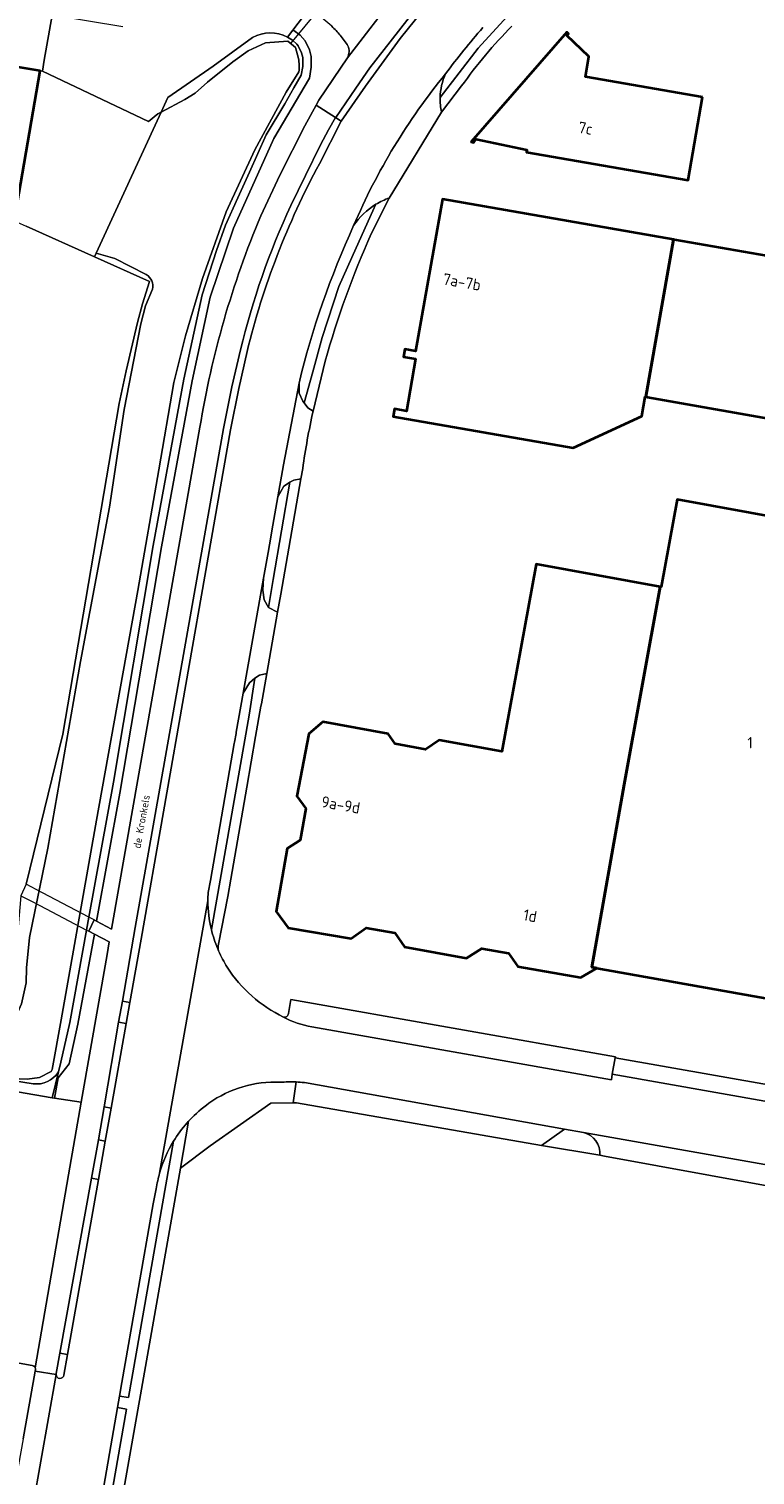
# Model space of a CAD drawing. Header units: metres. Extents: x 149984 to 156489, y 469398 to 478068.
# Tile 169 of 256: x 153461 to 153547, y 471519 to 471691. Entities that reach past the tile are written whole.
import ezdxf
from ezdxf.enums import TextEntityAlignment as Align

# ---------------------------------------------------------------- set-up
doc = ezdxf.new("R2010")
doc.units = ezdxf.units.M
doc.header["$LTSCALE"] = 0.75
for name, color, linetype, lineweight in [('B-WE-GK-BESCHOEIING-G', 252, 'GK-BESCHOEIING-SO', 18), ('B-WE-GR-BEPLANTING_CULTUUR_HEESTERS-GV', 252, 'Continuous', 18), ('B-WE-GR-GROENVOORZIENING-GV', 252, 'Continuous', 18), ('B-WE-KW-KUNSTWERK_DEK-GV', 6, 'Continuous', 18), ('B-WE-KW-KUNSTWERK_DUIKER-G', 6, 'Continuous', 18), ('B-WE-OG-BEBOUWING-GV', 6, 'Continuous', 35), ('B-WE-OG-BEBOUWING-T18', 1, 'Continuous', 18), ('B-WE-OG-TERREIN_BEGROEID-GV', 252, 'Continuous', 18), ('B-WE-OG-TERREIN_ERF-GV', 252, 'Continuous', 18), ('B-WE-OG-TERREIN_OEVER-GV', 252, 'Continuous', 18), ('B-WE-OG-TOPOGRAFIE-T18', 7, 'Continuous', 18), ('B-WE-OG-WATER_SLOOT-GV', 252, 'Continuous', 18), ('B-WE-VH-GESLOTENVERHARDING-GV', 252, 'Continuous', 18), ('B-WE-VH-GESLOTENVERHARDING_ASFALT-GV', 252, 'Continuous', 18), ('B-WE-VH-OPENVERHARDING_BETONELEMENT-GV', 252, 'Continuous', 18), ('B-WE-VH-OPENVERHARDING_BETONSTRAATSTEEN-GV', 252, 'Continuous', 18), ('B-WE-VH-OPENVERHARDING_TEGEL-GV', 252, 'Continuous', 18)]:
    doc.layers.add(name, color=color, linetype=linetype, lineweight=lineweight)
doc.styles.add('NLCS-ISO-M500-T18', font='NLCS-ISO.ttf', dxfattribs={"height": 0.9})
doc.styles.add('NLCS-ISO-M750-T18', font='NLCS-ISO.ttf', dxfattribs={"height": 1.35})
doc.linetypes.add('GK-BESCHOEIING-SO', pattern='A,18,-3,[1,NLCS.SHX,S=0.6,R=0,X=0,Y=0],-3', length=24)

msp = doc.modelspace()

# ---------------------------------------------------------------- linework, layer by layer
at = {"layer": 'B-WE-GK-BESCHOEIING-G', "flags": 128}
for points in [[(153476.819, 471681.209), (153477.618, 471682.978)], [(153476.819, 471681.209), (153469.123, 471664.47)], [(153469.123, 471664.47), (153468.92, 471664.028)]]:
    msp.add_lwpolyline(points, dxfattribs=at)
at = {"layer": 'B-WE-GR-BEPLANTING_CULTUUR_HEESTERS-GV', "flags": 128}
for points in [[(153509.968, 471682.942), (153514.477, 471688.823), (153519.675, 471694.505), (153525.346, 471699.716), (153531.855, 471704.728), (153531.501, 471704.765), (153530.655, 471704.711), (153529.829, 471704.519), (153529.046, 471704.193), (153528.746, 471704.005)], [(153495.632, 471675.082), (153498.225, 471680.128), (153497.552, 471680.58), (153496.717, 471679.104), (153495.762, 471677.318), (153493.961, 471673.701), (153492.233, 471670.127)], [(153495.974, 471654.425), (153497.949, 471660.474), (153500.002, 471665.101), (153502.334, 471670.263)], [(153493.214, 471649.016), (153493.213, 471647.821), (153493.668, 471646.841), (153493.813, 471646.643), (153494.853, 471650.33), (153495.974, 471654.425)], [(153486.237, 471652.942), (153485.242, 471648.549), (153484.239, 471643.603), (153473.726, 471584.288), (153472.229, 471575.508), (153473.106, 471575.353)], [(153473.106, 471575.353), (153474.437, 471582.883), (153485.048, 471643.45), (153486.047, 471648.376), (153487.039, 471652.753)], [(153487.279, 471609.509), (153487.957, 471613.916), (153487.31, 471613.37), (153486.573, 471612.125), (153485.755, 471607.493), (153485.728, 471607.337), (153485.545, 471606.317), (153485.513, 471606.139), (153482.675, 471589.885), (153482.407, 471588.433)], [(153482.792, 471584.059), (153487.279, 471609.509)], [(153480.194, 471561.367), (153480.094, 471561.263), (153479.111, 471555.674), (153482.647, 471558.305), (153489.85, 471563.39), (153492.492, 471563.443), (153492.848, 471565.913)], [(153527, 471559.918), (153524.73, 471560.299), (153522.01, 471558.348), (153528.935, 471557.2)], [(153471.882, 471528.552), (153472.963, 471528.397), (153478.294, 471558.859)], [(153476.247, 471553.213), (153475.88, 471551.424), (153472.166, 471530.178), (153471.882, 471528.552)], [(153461.502, 471532.195), (153459.084, 471532.647), (153458.128, 471531.968), (153456.776, 471524.01), (153453.341, 471524.607), (153452.675, 471520.828)], [(153465.281, 471531.072), (153465.71, 471533.5), (153464.798, 471533.661), (153464.357, 471531.254)], [(153460.444, 471523.478), (153461.866, 471531.541), (153461.898, 471531.725)]]:
    msp.add_lwpolyline(points, dxfattribs=at)
at = {"layer": 'B-WE-GR-BEPLANTING_CULTUUR_HEESTERS-GV'}
for points in [[(153515.042, 471691.271, 0.022466), (153510.617, 471685.775)], [(153510.617, 471685.775, 0.1034145), (153509.968, 471682.942)], [(153487.039, 471652.753, -0.0641696), (153495.632, 471675.082)], [(153492.233, 471670.127, 0.0482872), (153486.237, 471652.942)], [(153502.334, 471670.263, 0.1109494), (153499.692, 471667.723)], [(153499.692, 471667.723, 0.0479986), (153493.214, 471649.016)], [(153482.407, 471588.433, 0.0160856), (153482.381, 471587.439)], [(153482.381, 471587.439, 0.0571194), (153482.792, 471584.059)], [(153490.968, 471565.883, 0.1664714), (153482.511, 471563.399)], [(153492.848, 471565.913, 0.0287331), (153490.968, 471565.883)], [(153482.511, 471563.399, 0.0535715), (153480.194, 471561.367)], [(153528.935, 471557.2, 0.363019), (153527, 471559.918)], [(153478.294, 471558.859, 0.067677), (153476.65, 471555.078)], [(153476.65, 471555.078, 0.0306386), (153476.247, 471553.213)], [(153461.865, 471531.935, 0.2809163), (153461.502, 471532.195)], [(153461.898, 471531.725, 0.1283942), (153461.865, 471531.935)], [(153464.357, 471531.254, 0.0594475), (153464.344, 471531.134)], [(153464.344, 471531.134, 0.9157044), (153465.281, 471531.072)]]:
    msp.add_lwpolyline(points, format="xyb", dxfattribs=at)
at = {"layer": 'B-WE-GR-BEPLANTING_CULTUUR_HEESTERS-GV', "flags": 128}
for points in [[(153492.133, 471637.209), (153491.949, 471637.102), (153491.403, 471636.754), (153490.686, 471635.481), (153490.101, 471632.114), (153489.688, 471629.772), (153489.527, 471628.856), (153488.987, 471625.795), (153488.917, 471624.367), (153489.069, 471623.255), (153489.594, 471622.335), (153490.115, 471625.646)], [(153470.888, 471562.8), (153472.666, 471572.86), (153471.773, 471573.018), (153470.059, 471562.947)], [(153469.39, 471554.323), (153470.194, 471558.876), (153469.39, 471559.018), (153468.565, 471554.469)], [(153467.074, 471500.986), (153468.134, 471500.796), (153472.723, 471527.012), (153471.649, 471527.218), (153469.537, 471515.139), (153468.149, 471507.239)]]:
    msp.add_lwpolyline(points, close=True, dxfattribs=at)
at = {"layer": 'B-WE-GR-GROENVOORZIENING-GV', "flags": 128}
for points in [[(153461.609, 471565.714), (153452.753, 471567.12), (153436.506, 471570.15), (153437.999, 471568.497), (153463.88, 471564.021)], [(153463.88, 471564.021), (153464.624, 471567.102)]]:
    msp.add_lwpolyline(points, dxfattribs=at)
at = {"layer": 'B-WE-GR-GROENVOORZIENING-GV'}
msp.add_lwpolyline([(153464.624, 471567.102, -0.2978367), (153461.609, 471565.714)], format="xyb", dxfattribs=at)
at = {"layer": 'B-WE-KW-KUNSTWERK_DEK-GV', "flags": 128}
msp.add_lwpolyline([(153461.731, 471587.243), (153467.966, 471583.978), (153468.232, 471583.838), (153468.857, 471585.191), (153468.244, 471585.511), (153461.994, 471588.785), (153460.785, 471589.417), (153460.161, 471588.065)], close=True, dxfattribs=at)
at = {"layer": 'B-WE-KW-KUNSTWERK_DUIKER-G', "flags": 128}
for points in [[(153492.225, 471689.383), (153501.485, 471700.639)], [(153492.2, 471689.353), (153492.224, 471689.382)], [(153492.224, 471689.382), (153492.225, 471689.383)]]:
    msp.add_lwpolyline(points, dxfattribs=at)
at = {"layer": 'B-WE-OG-BEBOUWING-GV', "flags": 128}
for points in [[(153541.149, 471682.999), (153527.243, 471685.403), (153527.651, 471687.837), (153525.022, 471690.34), (153525.216, 471690.534), (153525.015, 471690.743), (153513.639, 471677.673), (153513.964, 471677.616), (153514.232, 471677.99), (153520.261, 471676.756), (153520.21, 471676.46), (153539.445, 471673.136)], [(153534.405, 471647.379), (153537.682, 471666.069), (153510.23, 471670.878), (153507.061, 471652.804), (153505.78, 471653.028), (153505.625, 471652.142), (153507.043, 471651.893), (153505.955, 471645.688), (153504.537, 471645.937), (153504.381, 471645.05), (153525.755, 471641.302), (153533.925, 471645.077), (153534.331, 471647.392)], [(153537.682, 471666.069), (153534.405, 471647.379), (153534.51, 471647.36), (153534.598, 471647.345), (153570.77, 471640.951), (153563.271, 471661.585), (153563.092, 471662.058), (153561.644, 471665.892), (153554.933, 471663.444), (153554.196, 471663.175), (153537.79, 471666.05)], [(153531.832, 471601.284), (153527.973, 471579.555), (153528.567, 471579.449), (153563.08, 471573.32), (153566.915, 471594.912), (153561.689, 471595.861), (153567.842, 471629.755), (153538.128, 471635.15), (153536.244, 471624.769), (153536.102, 471624.795)], [(153527.973, 471579.555), (153531.832, 471601.284), (153536.102, 471624.795), (153521.357, 471627.472), (153517.313, 471605.206), (153509.844, 471606.563), (153508.222, 471605.459), (153504.625, 471606.113), (153503.812, 471607.32), (153496.026, 471608.741), (153494.389, 471607.314), (153492.952, 471599.907), (153494.028, 471598.429), (153493.358, 471594.659), (153491.817, 471593.693), (153490.504, 471586.178), (153491.9, 471584.256), (153499.384, 471582.96), (153501.176, 471584.234), (153504.587, 471583.628), (153505.72, 471581.996), (153513.094, 471580.619), (153514.915, 471581.794), (153518.071, 471581.233), (153519.209, 471579.634), (153526.673, 471578.339), (153528.567, 471579.449)]]:
    msp.add_lwpolyline(points, close=True, dxfattribs=at)
msp.add_lwpolyline([(153459.514, 471669.107), (153462.444, 471686.127), (153441.601, 471689.635)], dxfattribs=at)
at = {"layer": 'B-WE-OG-TERREIN_BEGROEID-GV', "flags": 128}
for points in [[(153491.838, 471690.138), (153492.474, 471690.973), (153494.485, 471693.614), (153494.186, 471693.866), (153494.09, 471693.942)], [(153472.258, 471691.366), (153463.865, 471692.742), (153462.947, 471687.386), (153462.723, 471686.079), (153475.341, 471680.116), (153476.443, 471681.008), (153476.819, 471681.209)], [(153497.089, 471691.422), (153494.685, 471693.446), (153494.485, 471693.614), (153492.474, 471690.973), (153492.596, 471690.933), (153493.325, 471690.386), (153493.938, 471689.68), (153494.468, 471688.62), (153494.651, 471687.818), (153494.639, 471686.547), (153494.438, 471685.275), (153490.208, 471678.076), (153485.41, 471667.42), (153482.657, 471659.23), (153480.511, 471649.274), (153476.855, 471629.536), (153471.939, 471600.264), (153469.168, 471585.028), (153470.941, 471584.099), (153481.427, 471643.748)], [(153476.819, 471681.209), (153477.618, 471682.978), (153483.001, 471686.677), (153487.692, 471690.075)], [(153488.667, 471668.881), (153490.931, 471673.746), (153493.897, 471679.589), (153495.252, 471682.049), (153495.574, 471682.635), (153498.966, 471687.685)], [(153460.785, 471589.417), (153465.14, 471607.251), (153471.84, 471646.585), (153472.692, 471650.472), (153474.001, 471656.214), (153474.63, 471658.416), (153475.461, 471661.092), (153468.92, 471664.028), (153460.79, 471667.678)]]:
    msp.add_lwpolyline(points, dxfattribs=at)
for points in [[(153467.966, 471583.978), (153465.967, 471572.968), (153464.91, 471568.288), (153464.624, 471567.102), (153463.88, 471564.021), (153464.152, 471563.983), (153464.578, 471566.391), (153465.885, 471568.068), (153466.947, 471572.769), (153468.899, 471583.489), (153468.232, 471583.838), (153468.857, 471585.191), (153469.168, 471585.028), (153471.939, 471600.264), (153476.855, 471629.536), (153480.511, 471649.274), (153482.657, 471659.23), (153485.41, 471667.42), (153490.208, 471678.076), (153494.438, 471685.275), (153494.639, 471686.547), (153494.651, 471687.818), (153494.468, 471688.62), (153493.938, 471689.68), (153493.325, 471690.386), (153492.596, 471690.933), (153492.474, 471690.973), (153491.838, 471690.138), (153492.445, 471689.796), (153492.931, 471689.314), (153493.1, 471689.12), (153493.52, 471688.28), (153493.65, 471687.71), (153493.64, 471686.63), (153493.48, 471685.62), (153492.58, 471684.1), (153491.51, 471682.19), (153489.32, 471678.54), (153487.32, 471674.08), (153485.92, 471671.05), (153484.48, 471667.79), (153483.4, 471664.76), (153481.69, 471659.49), (153479.53, 471649.47), (153475.87, 471629.71), (153471.16, 471601.57), (153468.244, 471585.511)], [(153468.899, 471583.489), (153466.947, 471572.769), (153465.885, 471568.068), (153464.578, 471566.391), (153464.152, 471563.983), (153467.341, 471563.533), (153470.409, 471581.088), (153470.634, 471582.58)]]:
    msp.add_lwpolyline(points, close=True, dxfattribs=at)
at = {"layer": 'B-WE-OG-TERREIN_BEGROEID-GV'}
for points in [[(153487.692, 471690.075, -0.2563911), (153491.838, 471690.138)], [(153498.106, 471690.36, 0.0331839), (153497.089, 471691.422)], [(153499.014, 471689.117, 0.0339116), (153498.106, 471690.36)], [(153498.966, 471687.685, 0.2332591), (153499.014, 471689.117)], [(153481.427, 471643.748, -0.0593558), (153488.667, 471668.881)]]:
    msp.add_lwpolyline(points, format="xyb", dxfattribs=at)
at = {"layer": 'B-WE-OG-TERREIN_ERF-GV'}
for points in [[(153518.499, 471691.455, 0.0387484), (153512.513, 471684.331)], [(153501.787, 471666.744, 0.0384922), (153496.326, 471651.6)], [(153494.875, 471645.663, 0.020224), (153493.648, 471638.85)], [(153483.631, 471582.298, 0.112531), (153483.654, 471581.507)], [(153483.654, 471581.507, 0.029981), (153484.664, 471579.56)], [(153484.664, 471579.56, 0.1350792), (153491.364, 471573.623)], [(153491.364, 471573.623, 0.4765775), (153491.946, 471574.05)], [(153461.502, 471532.195, -0.2809163), (153461.865, 471531.935)]]:
    msp.add_lwpolyline(points, format="xyb", dxfattribs=at)
at = {"layer": 'B-WE-OG-TERREIN_ERF-GV', "flags": 128}
for points in [[(153525.015, 471690.743), (153525.216, 471690.534), (153525.022, 471690.34), (153527.651, 471687.837), (153527.243, 471685.403), (153541.149, 471682.999), (153539.445, 471673.136), (153520.21, 471676.46), (153520.261, 471676.756), (153514.232, 471677.99), (153513.964, 471677.616), (153513.639, 471677.673)], [(153537.682, 471666.069), (153537.79, 471666.05), (153554.196, 471663.175), (153554.933, 471663.444), (153561.644, 471665.892), (153563.092, 471662.058), (153563.271, 471661.585), (153570.77, 471640.951), (153534.598, 471647.345), (153534.51, 471647.36), (153534.405, 471647.379), (153534.331, 471647.392), (153533.925, 471645.077), (153525.755, 471641.302), (153504.381, 471645.05), (153504.537, 471645.937), (153505.955, 471645.688), (153507.043, 471651.893), (153505.625, 471652.142), (153505.78, 471653.028), (153507.061, 471652.804), (153510.23, 471670.878)]]:
    msp.add_lwpolyline(points, close=True, dxfattribs=at)
for points in [[(153512.513, 471684.331), (153510.146, 471681.231), (153503.93, 471671.011), (153501.787, 471666.744)], [(153496.326, 471651.6), (153494.875, 471645.663)], [(153493.648, 471638.85), (153493.439, 471637.64), (153491.855, 471628.48), (153491.042, 471623.901), (153490.667, 471621.79), (153489.373, 471614.497), (153488.73, 471610.873), (153488.679, 471610.585), (153488.044, 471607.008), (153486.998, 471600.949), (153485.114, 471590.032), (153484.754, 471587.948), (153483.631, 471582.298)], [(153563.08, 471573.32), (153528.567, 471579.449), (153526.673, 471578.339), (153519.209, 471579.634), (153518.071, 471581.233), (153514.915, 471581.794), (153513.094, 471580.619), (153505.72, 471581.996), (153504.587, 471583.628), (153501.176, 471584.234), (153499.384, 471582.96), (153491.9, 471584.256), (153490.504, 471586.178), (153491.817, 471593.693), (153493.358, 471594.659), (153494.028, 471598.429), (153492.952, 471599.907), (153494.389, 471607.314), (153496.026, 471608.741), (153503.812, 471607.32), (153504.625, 471606.113), (153508.222, 471605.459), (153509.844, 471606.563), (153517.313, 471605.206), (153521.357, 471627.472), (153536.102, 471624.795), (153536.244, 471624.769), (153538.128, 471635.15), (153567.842, 471629.755)], [(153461.865, 471531.935), (153465.831, 471554.893), (153467.341, 471563.533), (153464.152, 471563.983), (153463.88, 471564.021), (153437.999, 471568.497), (153436.506, 471570.15), (153405.107, 471576.128), (153402.415, 471576.64), (153401.9, 471573.38), (153334.15, 471585.78), (153329.1, 471586.6)], [(153491.946, 471574.05), (153492.243, 471575.739), (153530.782, 471568.918)], [(153530.782, 471568.918), (153530.764, 471568.795), (153574.146, 471561.128), (153574.604, 471562.782), (153574.684, 471562.861), (153574.795, 471562.875), (153584.891, 471561.416), (153585.065, 471561.304), (153585.174, 471561.162), (153585.23, 471561.09), (153585.002, 471559.321), (153598.983, 471556.864), (153600.801, 471556.544), (153604.746, 471555.86), (153606.76, 471555.424), (153610.78, 471554.758), (153621.146, 471552.938), (153621.148, 471552.95), (153630.364, 471551.394), (153672.797, 471544.004), (153675.388, 471543.507), (153677.423, 471543.149), (153677.713, 471543.098), (153696.622, 471539.773)], [(153578.598, 471514.723), (153582.904, 471539.691), (153582.924, 471539.806), (153582.866, 471541.225), (153577.532, 471548.322), (153574.801, 471548.815), (153573.147, 471549.118), (153529.48, 471557.11), (153528.935, 471557.2), (153522.01, 471558.348), (153492.887, 471563.451), (153492.492, 471563.443), (153489.85, 471563.39), (153482.647, 471558.305), (153479.111, 471555.674), (153469.315, 471500)], [(153452.675, 471520.828), (153453.341, 471524.607), (153456.776, 471524.01), (153458.128, 471531.968), (153459.084, 471532.647), (153461.502, 471532.195)]]:
    msp.add_lwpolyline(points, dxfattribs=at)
at = {"layer": 'B-WE-OG-TERREIN_OEVER-GV'}
for points in [[(153491.838, 471690.138, 0.2563911), (153487.692, 471690.075)], [(153493.13, 471687.611, -0.0992337), (153493.175, 471686.008)], [(153475.811, 471660.176, 0.3239159), (153475.066, 471661.9)], [(153461.609, 471565.714, 0.2978367), (153464.624, 471567.102)]]:
    msp.add_lwpolyline(points, format="xyb", dxfattribs=at)
at = {"layer": 'B-WE-OG-TERREIN_OEVER-GV', "flags": 128}
for points in [[(153464.91, 471568.288), (153465.967, 471572.968), (153467.966, 471583.978), (153468.244, 471585.511), (153471.16, 471601.57), (153475.87, 471629.71), (153479.53, 471649.47), (153481.69, 471659.49), (153483.4, 471664.76), (153484.48, 471667.79), (153485.92, 471671.05), (153487.32, 471674.08), (153489.32, 471678.54), (153491.51, 471682.19), (153492.58, 471684.1), (153493.48, 471685.62), (153493.64, 471686.63), (153493.65, 471687.71), (153493.52, 471688.28), (153493.1, 471689.12), (153492.931, 471689.314), (153492.445, 471689.796), (153491.838, 471690.138)], [(153487.692, 471690.075), (153483.001, 471686.677), (153477.618, 471682.978), (153476.819, 471681.209), (153479.648, 471682.718), (153480.854, 471683.49), (153482.35, 471684.793), (153485.341, 471687.205), (153487.175, 471688.508), (153489.208, 471689.478), (153491.885, 471689.677), (153492.789, 471688.891), (153493.13, 471687.611)], [(153493.175, 471686.008), (153491.682, 471683.59), (153487.973, 471676.757), (153484.563, 471669.354), (153481.726, 471661.443), (153479.722, 471654.62), (153478.334, 471649.058), (153476.556, 471638.677), (153474.06, 471624.338), (153469.148, 471597.042), (153464.969, 471573.295), (153463.885, 471567.382), (153463.774, 471567.144), (153462.384, 471566.461), (153460.92, 471566.259), (153459.96, 471566.277), (153441.54, 471569.98), (153405.346, 471577.488), (153405.107, 471576.128), (153436.506, 471570.15), (153452.753, 471567.12), (153461.609, 471565.714)], [(153475.066, 471661.9), (153471.334, 471663.834), (153469.123, 471664.47), (153468.92, 471664.028), (153475.461, 471661.092), (153474.63, 471658.416), (153474.001, 471656.214), (153472.692, 471650.472), (153471.84, 471646.585), (153465.14, 471607.251), (153460.785, 471589.417), (153460.161, 471588.065), (153459.451, 471579.751), (153458.82, 471575.296)], [(153459.521, 471573.596), (153460.258, 471575.22), (153460.777, 471577.696), (153460.826, 471579.466), (153461.197, 471583.094), (153463.348, 471593.701), (153467.235, 471615.891), (153470.686, 471634.274), (153472.416, 471645.873), (153474.423, 471656.05), (153474.988, 471658.194), (153475.811, 471660.176)], [(153464.624, 471567.102), (153464.91, 471568.288)]]:
    msp.add_lwpolyline(points, dxfattribs=at)
at = {"layer": 'B-WE-OG-WATER_SLOOT-GV', "flags": 128}
for points in [[(153493.13, 471687.611), (153492.789, 471688.891), (153491.885, 471689.677), (153489.208, 471689.478), (153487.175, 471688.508), (153485.341, 471687.205), (153482.35, 471684.793), (153480.854, 471683.49), (153479.648, 471682.718), (153476.819, 471681.209), (153469.123, 471664.47), (153471.334, 471663.834), (153475.066, 471661.9)], [(153329.32, 471592.95), (153361.87, 471586.18), (153365.96, 471585.24), (153368.79, 471584.34), (153389.57, 471580.76), (153405.346, 471577.488), (153441.54, 471569.98), (153459.96, 471566.277), (153460.92, 471566.259), (153462.384, 471566.461), (153463.774, 471567.144), (153463.885, 471567.382), (153464.969, 471573.295), (153469.148, 471597.042), (153474.06, 471624.338), (153476.556, 471638.677), (153478.334, 471649.058), (153479.722, 471654.62), (153481.726, 471661.443), (153484.563, 471669.354), (153487.973, 471676.757), (153491.682, 471683.59), (153493.175, 471686.008)], [(153475.811, 471660.176), (153474.988, 471658.194), (153474.423, 471656.05), (153472.416, 471645.873), (153470.686, 471634.274), (153467.235, 471615.891), (153463.348, 471593.701), (153461.197, 471583.094), (153460.826, 471579.466), (153460.777, 471577.696), (153460.258, 471575.22), (153459.521, 471573.596)]]:
    msp.add_lwpolyline(points, dxfattribs=at)
at = {"layer": 'B-WE-OG-WATER_SLOOT-GV'}
for points in [[(153493.175, 471686.008, 0.0992337), (153493.13, 471687.611)], [(153475.066, 471661.9, -0.3239159), (153475.811, 471660.176)]]:
    msp.add_lwpolyline(points, format="xyb", dxfattribs=at)
at = {"layer": 'B-WE-VH-GESLOTENVERHARDING-GV', "flags": 128}
msp.add_lwpolyline([(153461.731, 471587.243), (153467.966, 471583.978), (153468.232, 471583.838), (153468.857, 471585.191), (153468.244, 471585.511), (153461.994, 471588.785), (153460.785, 471589.417), (153460.161, 471588.065)], close=True, dxfattribs=at)
at = {"layer": 'B-WE-VH-GESLOTENVERHARDING_ASFALT-GV', "flags": 128}
for points in [[(153526.59, 471710.935), (153521.827, 471707.21), (153517.306, 471703.304), (153511.618, 471697.678), (153510.33, 471696.191), (153508.704, 471694.314), (153505.216, 471689.983), (153501.1, 471684.321), (153498.225, 471680.128), (153495.632, 471675.082)], [(153487.039, 471652.753), (153486.047, 471648.376), (153485.048, 471643.45), (153474.437, 471582.883), (153473.106, 471575.353), (153472.666, 471572.86), (153470.888, 471562.8), (153470.194, 471558.876), (153469.39, 471554.323), (153465.71, 471533.5), (153465.281, 471531.072)], [(153482.407, 471588.433), (153482.675, 471589.885), (153485.513, 471606.139), (153485.545, 471606.317), (153485.728, 471607.337), (153485.755, 471607.493), (153486.573, 471612.125), (153488.987, 471625.795), (153489.527, 471628.856), (153489.688, 471629.772), (153490.101, 471632.114), (153490.686, 471635.481), (153491.347, 471639.283), (153493.214, 471649.016)], [(153476.65, 471555.078), (153482.381, 471587.439)], [(153482.381, 471587.439), (153476.65, 471555.078)], [(153483.654, 471581.507), (153483.545, 471581.76)], [(153574.053, 471560.408), (153573.831, 471559.153), (153530.416, 471566.826), (153530.312, 471566.182), (153494.713, 471572.487)], [(153493.848, 471565.841), (153524.73, 471560.299), (153527, 471559.918), (153575.902, 471551.284), (153577.983, 471550.923), (153605.802, 471546.097), (153606.265, 471546.017), (153646.8, 471538.904), (153648.298, 471538.634), (153650.439, 471538.264), (153650.481, 471538.257), (153653.342, 471537.748), (153670.618, 471534.676), (153670.965, 471534.614), (153681.472, 471532.772), (153691.155, 471531.074)], [(153480.094, 471561.263), (153480.194, 471561.367)], [(153479.91, 471561.054), (153480.05, 471561.211), (153480.094, 471561.263)], [(153461.458, 471468.784), (153462.886, 471476.843), (153464.052, 471483.515), (153464.072, 471483.629), (153466.435, 471497.268), (153466.463, 471497.431), (153466.833, 471499.584), (153466.905, 471500), (153467.074, 471500.986), (153468.149, 471507.239), (153469.537, 471515.139), (153471.649, 471527.218), (153471.882, 471528.552), (153472.166, 471530.178), (153475.88, 471551.424), (153476.247, 471553.213)], [(153464.344, 471531.134), (153458.906, 471500.235)]]:
    msp.add_lwpolyline(points, dxfattribs=at)
at = {"layer": 'B-WE-VH-GESLOTENVERHARDING_ASFALT-GV'}
for points in [[(153510.617, 471685.775, -0.022466), (153515.042, 471691.271)], [(153499.692, 471667.723, -0.0712723), (153510.617, 471685.775)], [(153495.632, 471675.082, 0.0641696), (153487.039, 471652.753)], [(153493.214, 471649.016, -0.0479986), (153499.692, 471667.723)], [(153482.381, 471587.439, -0.0160856), (153482.407, 471588.433)], [(153482.792, 471584.059, -0.0571194), (153482.381, 471587.439)], [(153483.545, 471581.76, -0.0405218), (153482.792, 471584.059)], [(153484.664, 471579.56, -0.029981), (153483.654, 471581.507)], [(153491.364, 471573.623, -0.1350792), (153484.664, 471579.56)], [(153494.713, 471572.487, -0.0812851), (153491.364, 471573.623)], [(153482.511, 471563.399, -0.1664714), (153490.968, 471565.883)], [(153490.968, 471565.883, -0.0287331), (153492.848, 471565.913)], [(153492.848, 471565.913, -0.0139278), (153493.848, 471565.841)], [(153480.194, 471561.367, -0.0535715), (153482.511, 471563.399)], [(153478.294, 471558.859, -0.0443969), (153479.91, 471561.054)], [(153476.65, 471555.078, -0.067677), (153478.294, 471558.859)], [(153476.247, 471553.213, -0.0306386), (153476.65, 471555.078)], [(153465.281, 471531.072, -0.9157044), (153464.344, 471531.134)]]:
    msp.add_lwpolyline(points, format="xyb", dxfattribs=at)
at = {"layer": 'B-WE-VH-GESLOTENVERHARDING_ASFALT-GV', "flags": 128}
msp.add_lwpolyline([(153458.906, 471500.235), (153464.344, 471531.134), (153461.866, 471531.541), (153460.444, 471523.478), (153457.785, 471508.699), (153457.15, 471505.084), (153456.367, 471500.623)], close=True, dxfattribs=at)
at = {"layer": 'B-WE-VH-OPENVERHARDING_BETONELEMENT-GV', "flags": 128}
for points in [[(153498.225, 471680.128), (153501.1, 471684.321), (153505.216, 471689.983), (153508.704, 471694.314), (153510.33, 471696.191), (153509.69, 471696.736), (153508.632, 471695.421), (153507.727, 471694.296), (153501.601, 471686.473), (153499.942, 471684.058), (153497.562, 471680.594), (153497.552, 471680.58)], [(153476.819, 471681.209), (153476.443, 471681.008), (153475.341, 471680.116), (153462.723, 471686.079), (153462.444, 471686.127), (153459.514, 471669.107), (153459.377, 471668.312), (153460.79, 471667.678), (153468.92, 471664.028), (153469.123, 471664.47)], [(153472.666, 471572.86), (153473.106, 471575.353), (153472.229, 471575.508), (153471.773, 471573.018)], [(153470.194, 471558.876), (153470.888, 471562.8), (153470.059, 471562.947), (153469.39, 471559.018)], [(153465.71, 471533.5), (153469.39, 471554.323), (153468.565, 471554.469), (153464.798, 471533.661)]]:
    msp.add_lwpolyline(points, close=True, dxfattribs=at)
msp.add_lwpolyline([(153574.103, 471560.754), (153574.146, 471561.128), (153530.764, 471568.795), (153530.416, 471566.826), (153573.831, 471559.153), (153574.053, 471560.408)], dxfattribs=at)
at = {"layer": 'B-WE-VH-OPENVERHARDING_BETONSTRAATSTEEN-GV', "flags": 128}
for points in [[(153504.938, 471695.48), (153498.966, 471687.685), (153495.574, 471682.635), (153495.252, 471682.049), (153497.552, 471680.58), (153497.562, 471680.594), (153499.942, 471684.058), (153501.601, 471686.473), (153507.727, 471694.296), (153508.632, 471695.421), (153509.69, 471696.736), (153510.924, 471698.27), (153508.834, 471699.969), (153507.3, 471698.281), (153505.53, 471696.121)], [(153490.667, 471621.79), (153489.594, 471622.335), (153489.069, 471623.255), (153488.917, 471624.367), (153488.987, 471625.795), (153486.573, 471612.125), (153487.31, 471613.37), (153487.957, 471613.916), (153488.503, 471614.27), (153489.373, 471614.497)]]:
    msp.add_lwpolyline(points, close=True, dxfattribs=at)
for points in [[(153498.966, 471687.685), (153504.938, 471695.48)], [(153503.93, 471671.011), (153510.146, 471681.231)], [(153494.875, 471645.663), (153494.234, 471646.073), (153493.813, 471646.643), (153493.668, 471646.841), (153493.213, 471647.821), (153493.214, 471649.016), (153491.347, 471639.283), (153490.686, 471635.481), (153491.403, 471636.754), (153491.949, 471637.102), (153492.133, 471637.209), (153492.601, 471637.481), (153493.439, 471637.64), (153493.648, 471638.85)], [(153530.764, 471568.795), (153530.782, 471568.918), (153492.243, 471575.739), (153491.946, 471574.05)], [(153494.713, 471572.487), (153530.312, 471566.182), (153530.416, 471566.826), (153530.764, 471568.795)], [(153492.848, 471565.913), (153492.492, 471563.443), (153492.887, 471563.451)], [(153492.887, 471563.451), (153522.01, 471558.348), (153524.73, 471560.299), (153493.848, 471565.841)], [(153529.48, 471557.11), (153573.147, 471549.118), (153574.801, 471548.815), (153577.532, 471548.322), (153577.931, 471550.625), (153577.983, 471550.923), (153575.902, 471551.284), (153527, 471559.918)], [(153528.935, 471557.2), (153529.48, 471557.11)]]:
    msp.add_lwpolyline(points, dxfattribs=at)
at = {"layer": 'B-WE-VH-OPENVERHARDING_BETONSTRAATSTEEN-GV'}
for points in [[(153497.089, 471691.422, -0.0331839), (153498.106, 471690.36)], [(153498.106, 471690.36, -0.0339116), (153499.014, 471689.117)], [(153499.014, 471689.117, -0.2332591), (153498.966, 471687.685)], [(153510.617, 471685.775, 0.0712723), (153499.692, 471667.723)], [(153509.968, 471682.942, -0.1034145), (153510.617, 471685.775)], [(153510.146, 471681.231, -0.060794), (153509.968, 471682.942)], [(153499.692, 471667.723, -0.1109494), (153502.334, 471670.263)], [(153502.334, 471670.263, -0.0526287), (153503.93, 471671.011)], [(153493.648, 471638.85, -0.020224), (153494.875, 471645.663)], [(153491.946, 471574.05, -0.4765775), (153491.364, 471573.623)], [(153491.364, 471573.623, 0.0812851), (153494.713, 471572.487)], [(153493.848, 471565.841, 0.0139278), (153492.848, 471565.913)], [(153527, 471559.918, -0.363019), (153528.935, 471557.2)]]:
    msp.add_lwpolyline(points, format="xyb", dxfattribs=at)
at = {"layer": 'B-WE-VH-OPENVERHARDING_TEGEL-GV', "flags": 128}
for points in [[(153530.124, 471702.036), (153532.891, 471704.029), (153533.136, 471704.206), (153533.384, 471704.392), (153532.345, 471704.678), (153531.855, 471704.728), (153525.346, 471699.716), (153519.675, 471694.505), (153514.477, 471688.823), (153509.968, 471682.942)], [(153434.441, 471693.54), (153431.519, 471676.297), (153438.024, 471675.182), (153438.67, 471678.957), (153440.526, 471689.815), (153441.601, 471689.635), (153462.444, 471686.127), (153462.723, 471686.079), (153462.947, 471687.386), (153463.865, 471692.742)], [(153510.146, 471681.231), (153512.513, 471684.331)], [(153492.233, 471670.127), (153493.961, 471673.701), (153495.762, 471677.318), (153496.717, 471679.104), (153497.552, 471680.58), (153495.252, 471682.049), (153493.897, 471679.589), (153490.931, 471673.746), (153488.667, 471668.881)], [(153502.334, 471670.263), (153500.002, 471665.101), (153497.949, 471660.474), (153495.974, 471654.425), (153494.853, 471650.33), (153493.813, 471646.643), (153494.234, 471646.073), (153494.875, 471645.663), (153496.326, 471651.6)], [(153501.787, 471666.744), (153503.93, 471671.011)], [(153464.357, 471531.254), (153464.798, 471533.661), (153468.565, 471554.469), (153469.39, 471559.018), (153470.059, 471562.947), (153471.773, 471573.018), (153472.229, 471575.508), (153473.726, 471584.288), (153484.239, 471643.603), (153485.242, 471648.549), (153486.237, 471652.942)], [(153481.427, 471643.748), (153470.941, 471584.099), (153469.168, 471585.028), (153468.857, 471585.191), (153468.232, 471583.838), (153468.899, 471583.489), (153470.634, 471582.58), (153470.409, 471581.088), (153467.341, 471563.533), (153465.831, 471554.893)], [(153489.373, 471614.497), (153488.503, 471614.27), (153487.957, 471613.916), (153487.279, 471609.509), (153482.792, 471584.059)], [(153483.631, 471582.298), (153484.754, 471587.948), (153485.114, 471590.032), (153486.998, 471600.949), (153488.044, 471607.008), (153488.679, 471610.585), (153488.73, 471610.873), (153489.373, 471614.497)], [(153483.545, 471581.76), (153483.654, 471581.507)], [(153468.55, 471495.655), (153469.315, 471500), (153479.111, 471555.674), (153480.094, 471561.263), (153480.05, 471561.211), (153479.91, 471561.054)], [(153478.294, 471558.859), (153472.963, 471528.397), (153471.882, 471528.552), (153471.649, 471527.218), (153472.723, 471527.012), (153468.134, 471500.796), (153467.074, 471500.986), (153466.905, 471500)], [(153465.831, 471554.893), (153461.865, 471531.935)], [(153461.898, 471531.725), (153461.866, 471531.541), (153464.344, 471531.134)]]:
    msp.add_lwpolyline(points, dxfattribs=at)
at = {"layer": 'B-WE-VH-OPENVERHARDING_TEGEL-GV'}
for points in [[(153512.513, 471684.331, -0.0387484), (153518.499, 471691.455)], [(153509.968, 471682.942, 0.060794), (153510.146, 471681.231)], [(153486.237, 471652.942, -0.0482872), (153492.233, 471670.127)], [(153503.93, 471671.011, 0.0526287), (153502.334, 471670.263)], [(153488.667, 471668.881, 0.0593558), (153481.427, 471643.748)], [(153496.326, 471651.6, -0.0384922), (153501.787, 471666.744)], [(153482.792, 471584.059, 0.0405218), (153483.545, 471581.76)], [(153483.654, 471581.507, -0.112531), (153483.631, 471582.298)], [(153479.91, 471561.054, 0.0443969), (153478.294, 471558.859)], [(153461.865, 471531.935, -0.1283942), (153461.898, 471531.725)], [(153464.344, 471531.134, -0.0594475), (153464.357, 471531.254)]]:
    msp.add_lwpolyline(points, format="xyb", dxfattribs=at)
at = {"layer": 'B-WE-VH-OPENVERHARDING_TEGEL-GV', "flags": 128}
msp.add_lwpolyline([(153493.439, 471637.64), (153492.601, 471637.481), (153492.133, 471637.209), (153490.115, 471625.646), (153489.594, 471622.335), (153490.667, 471621.79), (153491.042, 471623.901), (153491.855, 471628.48)], close=True, dxfattribs=at)

# ---------------------------------------------------------------- texts
at = {"layer": 'B-WE-OG-BEBOUWING-T18', "style": 'NLCS-ISO-M750-T18'}
for s, rotation, p in [('7c', 350.3, (153527.236, 471679.305)), ('7a-7b', 350.1, (153512.564, 471661.028)), ('9a-9d', 349.9, (153498.168, 471598.867)), ('1d', 349.7, (153520.663, 471585.687))]:
    msp.add_text(s, height=1.35, rotation=rotation, dxfattribs=at).set_placement(p, align=Align.MIDDLE)
msp.add_text('1', height=1.35, dxfattribs=at).set_placement((153546.791, 471606.257), align=Align.MIDDLE)
at = {"layer": 'B-WE-OG-TOPOGRAFIE-T18', "style": 'NLCS-ISO-M500-T18'}
msp.add_text('de Kronkels', height=0.9, rotation=79.8, dxfattribs=at).set_placement((153474.495, 471596.883), align=Align.MIDDLE)

doc.saveas('drawing.dxf')
